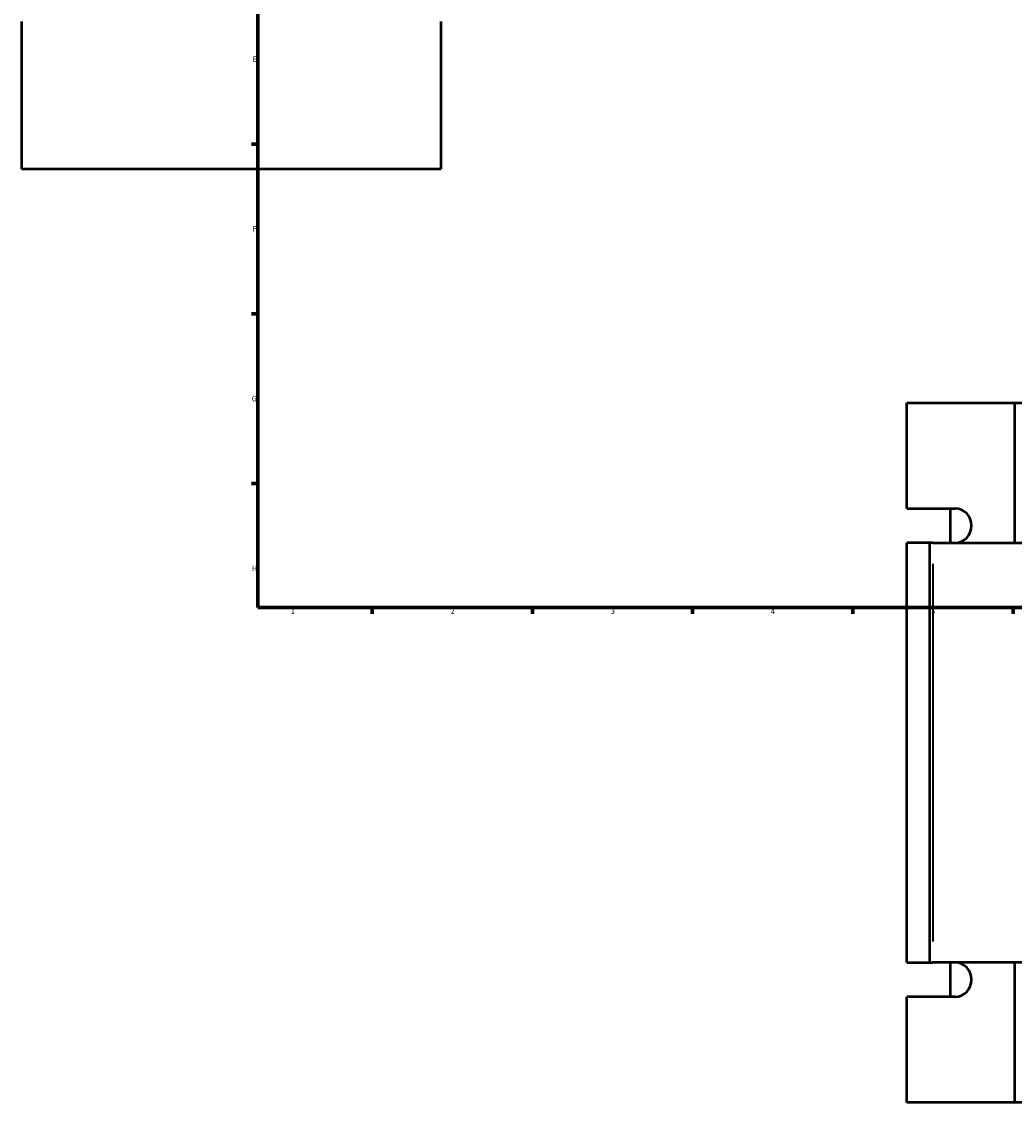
# Model space of a CAD drawing. Header units: millimetres. Extents: x -207 to 1456, y -196 to 1645.
# Tile 1 of 10: x -83 to 351, y -196 to 276. Entities that reach past the tile are written whole.
import ezdxf

# ---------------------------------------------------------------- set-up
doc = ezdxf.new("R2010")
doc.units = ezdxf.units.MM
for name, color, linetype, lineweight in [('Border (ANSI)', 7, 'Continuous', 70), ('Visible (ANSI)', 7, 'Continuous', 50), ('Visible Narrow (ANSI)', 7, 'Continuous', 35)]:
    doc.layers.add(name, color=color, linetype=linetype, lineweight=lineweight)
doc.styles.add('Note Text (ANSI)', font='tahoma.ttf')

# ---------------------------------------------------------------- blocks, each defined once
blk = doc.blocks.new('Borders Default Border')
at = {"layer": 'Border (ANSI)'}
for p, q in [((20, 222.75), (17.2, 222.75)), ((20, 148.5), (17.2, 148.5)), ((20, 74.25), (17.2, 74.25)), ((70.08, 20), (70.08, 17.2)), ((140.17, 20), (140.17, 17.2)), ((210.25, 20), (210.25, 17.2)), ((280.33, 20), (280.33, 17.2)), ((350.42, 20), (350.42, 17.2))]:
    blk.add_line(p, q, dxfattribs=at)
at = {"layer": 'Border (ANSI)', "flags": 128}
blk.add_lwpolyline([(20, 20), (20, 574), (821, 574), (821, 20), (20, 20)], dxfattribs=at)
at = {"layer": 'Border (ANSI)', "color": 5, "true_color": 0x0000ff, "char_height": 2.4, "attachment_point": 7, "style": 'Note Text (ANSI)'}
for s, insert in [('E', (17.71, 258.68)), ('F', (17.78, 184.43)), ('G', (17.4, 110.13)), ('H', (17.53, 35.93)), ('1', (34.5, 17.2)), ('2', (104.4, 17.2)), ('3', (174.46, 17.15)), ('4', (244.45, 17.2)), ('5', (314.67, 17.15))]:
    blk.add_mtext(s, dxfattribs=dict(at, insert=insert))

msp = doc.modelspace()

# ---------------------------------------------------------------- linework, layer by layer
at = {"layer": 'Visible (ANSI)'}
for p, q in [((-83.34, 276.29), (-83.34, 211.93)), ((100.26, 211.93), (100.26, 276.29)), ((-83.34, 211.93), (100.26, 211.93)), ((304.03, 109.53), (351.02, 109.53)), ((304.03, 63.33), (304.03, 109.53)), ((351.02, 109.53), (351.02, 48.33)), ((351.02, 109.53), (726.89, 109.53)), ((304.03, 63.33), (325.17, 63.33)), ((323, 48.33), (323, 63.33)), ((313.95, 48.33), (304.03, 48.33)), ((304.03, -135.27), (304.03, 48.33)), ((315.32, 48.33), (313.95, 48.33)), ((313.95, -135.27), (313.95, 48.33)), ((315.32, 48.33), (389.37, 48.33)), ((304.03, -135.27), (313.95, -135.27)), ((313.95, -135.27), (315.32, -135.27)), ((389.37, -135.27), (315.32, -135.27)), ((323, -150.27), (323, -135.27)), ((351.02, -135.27), (351.02, -196.47)), ((325.17, -150.27), (304.03, -150.27)), ((304.03, -196.47), (304.03, -150.27)), ((351.02, -196.47), (304.03, -196.47)), ((726.89, -196.47), (351.02, -196.47))]:
    msp.add_line(p, q, dxfattribs=at)
for centre in [(325.17, 55.83), (325.17, -142.77)]:
    msp.add_ellipse(centre, major_axis=(0, 7.5), ratio=0.939693, start_param=3.141593, end_param=6.283185, dxfattribs=at)
at = {"layer": 'Visible Narrow (ANSI)'}
msp.add_line((315.32, 39.15), (315.32, -126.09), dxfattribs=at)

# ---------------------------------------------------------------- block references
msp.add_blockref('Borders Default Border', (0, 0))

doc.saveas('drawing.dxf')
